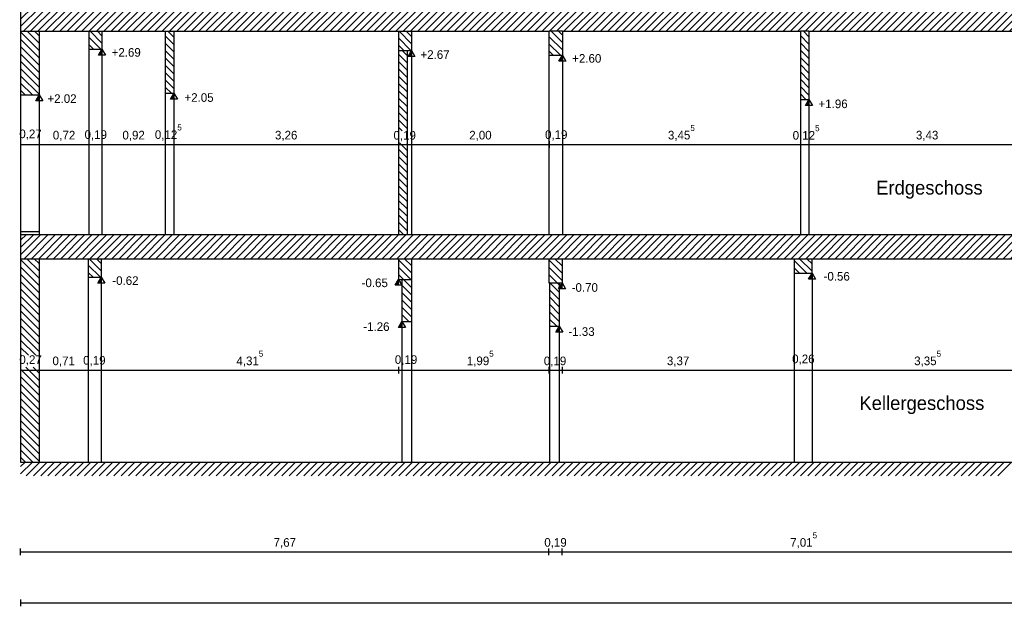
# Model space of a CAD drawing. Header units: millimetres. Extents: x -1.1 to 31.8, y -5.4 to 11.3.
# Tile 1 of 4: x 0 to 14.3, y -5.4 to 3.1. Entities that reach past the tile are written whole.
import ezdxf

# ---------------------------------------------------------------- set-up
doc = ezdxf.new("R2010")
doc.units = ezdxf.units.MM
doc.header["$MEASUREMENT"] = 0
doc.linetypes.add('Durchgezogen_018', pattern=[0])
doc.layers.get('0').update_dxf_attribs({"color": 1, "linetype": 'CONTINUOUS'})
for name, color, linetype in [('Bemassung', 201, 'CONTINUOUS'), ('Schraffur', 211, 'CONTINUOUS'), ('Tür', 2, 'CONTINUOUS'), ('Wand', 7, 'CONTINUOUS')]:
    doc.layers.add(name, color=color, linetype=linetype)

# ---------------------------------------------------------------- blocks, each defined once
blk = doc.blocks.new('Strich_zweiseitig')
at = {"lineweight": -2}
blk.add_line((0, 0.5), (0, -0.5), dxfattribs=at)
blk = doc.blocks.new('Pfeil_Ansicht')
at = {"lineweight": -2}
for p, q in [((0, 0), (-0.5, 0.865)), ((-0.5, 0.865), (0.5, 0.865)), ((0.5, 0.865), (0, 0)), ((0, 0.115), (0.42, 0.815)), ((0.42, 0.815), (0, 0.815)), ((0, 0.815), (0, 0.115)), ((0, 0.215), (0.36, 0.815)), ((0.3, 0.815), (0, 0.315)), ((0, 0.415), (0.24, 0.815)), ((0.18, 0.815), (0, 0.515)), ((0, 0.615), (0.12, 0.815)), ((0.06, 0.815), (0, 0.715))]:
    blk.add_line(p, q, dxfattribs=at)
blk = doc.blocks.new('*X6')
at = {"linetype": 'Durchgezogen_018'}
for p, q in [((0, 3.017121), (0.282879, 3.3)), ((0, 3.123187), (0.176813, 3.3)), ((0, 3.229253), (0.070747, 3.3)), ((0.038945, 2.95), (0.388945, 3.3)), ((0.145011, 2.95), (0.495011, 3.3)), ((0.251077, 2.95), (0.601077, 3.3)), ((0.357143, 2.95), (0.707143, 3.3)), ((0.463209, 2.95), (0.813209, 3.3)), ((0.569275, 2.95), (0.919275, 3.3)), ((0.675341, 2.95), (1.025341, 3.3)), ((0.781407, 2.95), (1.131407, 3.3)), ((0.887473, 2.95), (1.237473, 3.3)), ((0.993539, 2.95), (1.343539, 3.3)), ((1.099605, 2.95), (1.449605, 3.3)), ((1.205671, 2.95), (1.555671, 3.3)), ((1.311737, 2.95), (1.661737, 3.3)), ((1.417803, 2.95), (1.767803, 3.3)), ((1.523869, 2.95), (1.873869, 3.3)), ((1.629935, 2.95), (1.979935, 3.3)), ((1.736001, 2.95), (2.086001, 3.3)), ((1.842067, 2.95), (2.192067, 3.3)), ((1.948133, 2.95), (2.298133, 3.3)), ((2.054199, 2.95), (2.404199, 3.3)), ((2.160265, 2.95), (2.510265, 3.3)), ((2.266331, 2.95), (2.616331, 3.3)), ((2.372397, 2.95), (2.722397, 3.3)), ((2.478463, 2.95), (2.828463, 3.3)), ((2.584529, 2.95), (2.934529, 3.3)), ((2.690595, 2.95), (3.040595, 3.3)), ((2.796661, 2.95), (3.146661, 3.3)), ((2.902727, 2.95), (3.252727, 3.3)), ((3.008793, 2.95), (3.358793, 3.3)), ((3.114859, 2.95), (3.464859, 3.3)), ((3.220925, 2.95), (3.570925, 3.3)), ((3.326991, 2.95), (3.676991, 3.3)), ((3.433057, 2.95), (3.783057, 3.3)), ((3.539123, 2.95), (3.889123, 3.3)), ((3.645189, 2.95), (3.995189, 3.3)), ((3.751256, 2.95), (4.101255, 3.3)), ((3.857322, 2.95), (4.207322, 3.3)), ((3.963388, 2.95), (4.313388, 3.3)), ((4.069454, 2.95), (4.419454, 3.3)), ((4.17552, 2.95), (4.52552, 3.3)), ((4.281586, 2.95), (4.631586, 3.3)), ((4.387652, 2.95), (4.737652, 3.3)), ((4.493718, 2.95), (4.843718, 3.3)), ((4.599784, 2.95), (4.949784, 3.3)), ((4.70585, 2.95), (5.05585, 3.3)), ((4.811916, 2.95), (5.161916, 3.3)), ((4.917982, 2.95), (5.267982, 3.3)), ((5.024048, 2.95), (5.374048, 3.3)), ((5.130114, 2.95), (5.480114, 3.3)), ((5.23618, 2.95), (5.58618, 3.3)), ((5.342246, 2.95), (5.692246, 3.3)), ((5.448312, 2.95), (5.798312, 3.3)), ((5.554378, 2.95), (5.904378, 3.3)), ((5.660444, 2.95), (6.010444, 3.3)), ((5.76651, 2.95), (6.11651, 3.3)), ((5.872576, 2.95), (6.222576, 3.3)), ((5.978642, 2.95), (6.328642, 3.3)), ((6.084708, 2.95), (6.434708, 3.3)), ((6.190774, 2.95), (6.540774, 3.3)), ((6.29684, 2.95), (6.64684, 3.3)), ((6.402906, 2.95), (6.752906, 3.3)), ((6.508972, 2.95), (6.858972, 3.3)), ((6.615038, 2.95), (6.965038, 3.3)), ((6.721104, 2.95), (7.071104, 3.3)), ((6.82717, 2.95), (7.17717, 3.3)), ((6.933236, 2.95), (7.283236, 3.3)), ((7.039302, 2.95), (7.389302, 3.3)), ((7.145368, 2.95), (7.495368, 3.3)), ((7.251434, 2.95), (7.601434, 3.3)), ((7.3575, 2.95), (7.7075, 3.3)), ((7.463566, 2.95), (7.813566, 3.3)), ((7.569632, 2.95), (7.919632, 3.3)), ((7.675698, 2.95), (8.025698, 3.3)), ((7.781764, 2.95), (8.131764, 3.3)), ((7.88783, 2.95), (8.23783, 3.3)), ((7.993896, 2.95), (8.343896, 3.3)), ((8.099962, 2.95), (8.449962, 3.3)), ((8.206028, 2.95), (8.556028, 3.3)), ((8.312094, 2.95), (8.662094, 3.3)), ((8.41816, 2.95), (8.76816, 3.3)), ((8.524226, 2.95), (8.874226, 3.3)), ((8.630292, 2.95), (8.980292, 3.3)), ((8.736358, 2.95), (9.086358, 3.3)), ((8.842424, 2.95), (9.192424, 3.3)), ((8.94849, 2.95), (9.29849, 3.3)), ((9.054556, 2.95), (9.404556, 3.3)), ((9.160622, 2.95), (9.510622, 3.3)), ((9.266688, 2.95), (9.616688, 3.3)), ((9.372754, 2.95), (9.722754, 3.3)), ((9.47882, 2.95), (9.82882, 3.3)), ((9.584886, 2.95), (9.934886, 3.3)), ((9.690952, 2.95), (10.040952, 3.3)), ((9.797018, 2.95), (10.147018, 3.3)), ((9.903084, 2.95), (10.253084, 3.3)), ((10.00915, 2.95), (10.35915, 3.3)), ((10.115216, 2.95), (10.465216, 3.3)), ((10.221282, 2.95), (10.571282, 3.3)), ((10.327348, 2.95), (10.677348, 3.3)), ((10.433414, 2.95), (10.783414, 3.3)), ((10.53948, 2.95), (10.88948, 3.3)), ((10.645546, 2.95), (10.995546, 3.3)), ((10.751612, 2.95), (11.101612, 3.3)), ((10.857678, 2.95), (11.207678, 3.3)), ((10.963745, 2.95), (11.313744, 3.3)), ((11.069811, 2.95), (11.419811, 3.3)), ((11.175877, 2.95), (11.525877, 3.3)), ((11.281943, 2.95), (11.631943, 3.3)), ((11.388009, 2.95), (11.738009, 3.3)), ((11.494075, 2.95), (11.844075, 3.3)), ((11.600141, 2.95), (11.950141, 3.3)), ((11.706207, 2.95), (12.056207, 3.3)), ((11.812273, 2.95), (12.162273, 3.3)), ((11.918339, 2.95), (12.268339, 3.3)), ((12.024405, 2.95), (12.374405, 3.3)), ((12.130471, 2.95), (12.480471, 3.3)), ((12.236537, 2.95), (12.586537, 3.3)), ((12.342603, 2.95), (12.692603, 3.3)), ((12.448669, 2.95), (12.798669, 3.3)), ((12.554735, 2.95), (12.904735, 3.3)), ((12.660801, 2.95), (13.010801, 3.3)), ((12.766867, 2.95), (13.116867, 3.3)), ((12.872933, 2.95), (13.222933, 3.3)), ((12.978999, 2.95), (13.328999, 3.3)), ((13.085065, 2.95), (13.435065, 3.3)), ((13.191131, 2.95), (13.541131, 3.3)), ((13.297197, 2.95), (13.647197, 3.3)), ((13.403263, 2.95), (13.753263, 3.3)), ((13.509329, 2.95), (13.859329, 3.3)), ((13.615395, 2.95), (13.965395, 3.3)), ((13.721461, 2.95), (14.071461, 3.3)), ((13.827527, 2.95), (14.177527, 3.3)), ((13.933593, 2.95), (14.283593, 3.3)), ((14.039659, 2.95), (14.389659, 3.3)), ((14.145725, 2.95), (14.495725, 3.3)), ((14.251791, 2.95), (14.601791, 3.3)), ((14.357857, 2.95), (14.707857, 3.3)), ((14.463923, 2.95), (14.813923, 3.3)), ((14.569989, 2.95), (14.919989, 3.3)), ((14.676055, 2.95), (15.026055, 3.3)), ((14.782121, 2.95), (15.065, 3.232879)), ((14.888187, 2.95), (15.065, 3.126813)), ((14.994253, 2.95), (15.065, 3.020747))]:
    blk.add_line(p, q, dxfattribs=at)
blk = doc.blocks.new('*X7')
at = {"linetype": 'Durchgezogen_018'}
for p, q in [((0, -3.472725), (0.172725, -3.3)), ((0, -3.366659), (0.066659, -3.3)), ((0.078791, -3.5), (0.278791, -3.3)), ((0.184857, -3.5), (0.384857, -3.3)), ((0.290923, -3.5), (0.490923, -3.3)), ((0.396989, -3.5), (0.596989, -3.3)), ((0.503055, -3.5), (0.703055, -3.3)), ((0.609121, -3.5), (0.809121, -3.3)), ((0.715187, -3.5), (0.915187, -3.3)), ((0.821253, -3.5), (1.021253, -3.3)), ((0.927319, -3.5), (1.127319, -3.3)), ((1.033385, -3.5), (1.233385, -3.3)), ((1.139451, -3.5), (1.339451, -3.3)), ((1.245517, -3.5), (1.445517, -3.3)), ((1.351583, -3.5), (1.551583, -3.3)), ((1.457649, -3.5), (1.657649, -3.3)), ((1.563715, -3.5), (1.763715, -3.3)), ((1.669781, -3.5), (1.869781, -3.3)), ((1.775847, -3.5), (1.975847, -3.3)), ((1.881913, -3.5), (2.081913, -3.3)), ((1.987979, -3.5), (2.187979, -3.3)), ((2.094045, -3.5), (2.294045, -3.3)), ((2.200111, -3.5), (2.400111, -3.3)), ((2.306177, -3.5), (2.506177, -3.3)), ((2.412243, -3.5), (2.612243, -3.3)), ((2.518309, -3.5), (2.718309, -3.3)), ((2.624375, -3.5), (2.824375, -3.3)), ((2.730441, -3.5), (2.930441, -3.3)), ((2.836507, -3.5), (3.036507, -3.3)), ((2.942573, -3.5), (3.142573, -3.3)), ((3.048639, -3.5), (3.248639, -3.3)), ((3.154705, -3.5), (3.354705, -3.3)), ((3.260771, -3.5), (3.460771, -3.3)), ((3.366837, -3.5), (3.566837, -3.3)), ((3.472903, -3.5), (3.672903, -3.3)), ((3.578969, -3.5), (3.778969, -3.3)), ((3.685035, -3.5), (3.885035, -3.3)), ((3.791101, -3.5), (3.991101, -3.3)), ((3.897167, -3.5), (4.097167, -3.3)), ((4.003233, -3.5), (4.203233, -3.3)), ((4.109299, -3.5), (4.309299, -3.3)), ((4.215366, -3.5), (4.415366, -3.3)), ((4.321432, -3.5), (4.521432, -3.3)), ((4.427498, -3.5), (4.627498, -3.3)), ((4.533564, -3.5), (4.733564, -3.3)), ((4.63963, -3.5), (4.83963, -3.3)), ((4.745696, -3.5), (4.945696, -3.3)), ((4.851762, -3.5), (5.051762, -3.3)), ((4.957828, -3.5), (5.157828, -3.3)), ((5.063894, -3.5), (5.263894, -3.3)), ((5.16996, -3.5), (5.36996, -3.3)), ((5.276026, -3.5), (5.476026, -3.3)), ((5.382092, -3.5), (5.582092, -3.3)), ((5.488158, -3.5), (5.688158, -3.3)), ((5.594224, -3.5), (5.794224, -3.3)), ((5.70029, -3.5), (5.90029, -3.3)), ((5.806356, -3.5), (6.006356, -3.3)), ((5.912422, -3.5), (6.112422, -3.3)), ((6.018488, -3.5), (6.218488, -3.3)), ((6.124554, -3.5), (6.324554, -3.3)), ((6.23062, -3.5), (6.43062, -3.3)), ((6.336686, -3.5), (6.536686, -3.3)), ((6.442752, -3.5), (6.642752, -3.3)), ((6.548818, -3.5), (6.748818, -3.3)), ((6.654884, -3.5), (6.854884, -3.3)), ((6.76095, -3.5), (6.96095, -3.3)), ((6.867016, -3.5), (7.067016, -3.3)), ((6.973082, -3.5), (7.173082, -3.3)), ((7.079148, -3.5), (7.279148, -3.3)), ((7.185214, -3.5), (7.385214, -3.3)), ((7.29128, -3.5), (7.49128, -3.3)), ((7.397346, -3.5), (7.597346, -3.3)), ((7.503412, -3.5), (7.703412, -3.3)), ((7.609478, -3.5), (7.809478, -3.3)), ((7.715544, -3.5), (7.915544, -3.3)), ((7.82161, -3.5), (8.02161, -3.3)), ((7.927676, -3.5), (8.127676, -3.3)), ((8.033742, -3.5), (8.233742, -3.3)), ((8.139808, -3.5), (8.339808, -3.3)), ((8.245874, -3.5), (8.445874, -3.3)), ((8.35194, -3.5), (8.55194, -3.3)), ((8.458006, -3.5), (8.658006, -3.3)), ((8.564072, -3.5), (8.764072, -3.3)), ((8.670138, -3.5), (8.870138, -3.3)), ((8.776204, -3.5), (8.976204, -3.3)), ((8.88227, -3.5), (9.08227, -3.3)), ((8.988336, -3.5), (9.188336, -3.3)), ((9.094402, -3.5), (9.294402, -3.3)), ((9.200468, -3.5), (9.400468, -3.3)), ((9.306534, -3.5), (9.506534, -3.3)), ((9.4126, -3.5), (9.6126, -3.3)), ((9.518666, -3.5), (9.718666, -3.3)), ((9.624732, -3.5), (9.824732, -3.3)), ((9.730798, -3.5), (9.930798, -3.3)), ((9.836864, -3.5), (10.036864, -3.3)), ((9.94293, -3.5), (10.14293, -3.3)), ((10.048996, -3.5), (10.248996, -3.3)), ((10.155062, -3.5), (10.355062, -3.3)), ((10.261128, -3.5), (10.461128, -3.3)), ((10.367194, -3.5), (10.567194, -3.3)), ((10.47326, -3.5), (10.67326, -3.3)), ((10.579326, -3.5), (10.779326, -3.3)), ((10.685392, -3.5), (10.885392, -3.3)), ((10.791458, -3.5), (10.991458, -3.3)), ((10.897524, -3.5), (11.097524, -3.3)), ((11.00359, -3.5), (11.20359, -3.3)), ((11.109656, -3.5), (11.309656, -3.3)), ((11.215722, -3.5), (11.415722, -3.3)), ((11.321789, -3.5), (11.521788, -3.3)), ((11.427855, -3.5), (11.627855, -3.3)), ((11.533921, -3.5), (11.733921, -3.3)), ((11.639987, -3.5), (11.839987, -3.3)), ((11.746053, -3.5), (11.946053, -3.3)), ((11.852119, -3.5), (12.052119, -3.3)), ((11.958185, -3.5), (12.158185, -3.3)), ((12.064251, -3.5), (12.264251, -3.3)), ((12.170317, -3.5), (12.370317, -3.3)), ((12.276383, -3.5), (12.476383, -3.3)), ((12.382449, -3.5), (12.582449, -3.3)), ((12.488515, -3.5), (12.688515, -3.3)), ((12.594581, -3.5), (12.794581, -3.3)), ((12.700647, -3.5), (12.900647, -3.3)), ((12.806713, -3.5), (13.006713, -3.3)), ((12.912779, -3.5), (13.112779, -3.3)), ((13.018845, -3.5), (13.218845, -3.3)), ((13.124911, -3.5), (13.324911, -3.3)), ((13.230977, -3.5), (13.430977, -3.3)), ((13.337043, -3.5), (13.537043, -3.3)), ((13.443109, -3.5), (13.643109, -3.3)), ((13.549175, -3.5), (13.749175, -3.3)), ((13.655241, -3.5), (13.855241, -3.3)), ((13.761307, -3.5), (13.961307, -3.3)), ((13.867373, -3.5), (14.067373, -3.3)), ((13.973439, -3.5), (14.173439, -3.3)), ((14.079505, -3.5), (14.279505, -3.3)), ((14.185571, -3.5), (14.385571, -3.3))]:
    blk.add_line(p, q, dxfattribs=at)
blk = doc.blocks.new('*X14')
at = {"linetype": 'Durchgezogen_018'}
for p, q in [((7.670193, -0.368962), (7.86, -0.558769)), ((7.757297, -0.35), (7.86, -0.452703)), ((7.671287, -0.476122), (7.86, -0.664835)), ((7.67238, -0.583281), (7.82, -0.730901)), ((7.673474, -0.690441), (7.82, -0.836967)), ((7.674567, -0.7976), (7.82, -0.943033)), ((7.675661, -0.90476), (7.82, -1.049099)), ((7.676754, -1.011919), (7.82, -1.155165)), ((7.677848, -1.119079), (7.82, -1.261231)), ((7.678941, -1.226238), (7.782703, -1.33))]:
    blk.add_line(p, q, dxfattribs=at)
blk = doc.blocks.new('*X17')
at = {"linetype": 'Durchgezogen_018'}
for p, q in [((0.993033, -0.35), (1.17, -0.526967)), ((1.099099, -0.35), (1.17, -0.420901)), ((0.98, -0.443033), (1.156967, -0.62)), ((0.98, -0.549099), (1.050901, -0.62))]:
    blk.add_line(p, q, dxfattribs=at)
blk = doc.blocks.new('*X20')
at = {"linetype": 'Durchgezogen_018'}
for p, q in [((11.32, 2.888731), (11.445, 2.763731)), ((11.364797, 2.95), (11.445, 2.869797)), ((11.32, 2.782665), (11.445, 2.657665)), ((11.32, 2.676599), (11.445, 2.551599)), ((11.32, 2.570533), (11.445, 2.445533)), ((11.32, 2.464467), (11.445, 2.339467)), ((11.32, 2.358401), (11.445, 2.233401)), ((11.32, 2.252335), (11.445, 2.127335)), ((11.32, 2.146269), (11.445, 2.021269)), ((11.32, 2.040203), (11.400203, 1.96))]:
    blk.add_line(p, q, dxfattribs=at)
blk = doc.blocks.new('*X25')
at = {"linetype": 'Durchgezogen_018'}
for p, q in [((7.675, 2.87), (7.865, 2.68)), ((7.701066, 2.95), (7.865, 2.786066)), ((7.807132, 2.95), (7.865, 2.892132)), ((7.675, 2.763934), (7.838934, 2.6)), ((7.675, 2.657868), (7.732868, 2.6))]:
    blk.add_line(p, q, dxfattribs=at)
blk = doc.blocks.new('*X26')
at = {"linetype": 'Durchgezogen_018'}
for p, q in [((5.493033, 2.95), (5.675, 2.768033)), ((5.599099, 2.95), (5.675, 2.874099)), ((5.485, 2.851967), (5.666967, 2.67)), ((5.485, 2.745901), (5.560901, 2.67))]:
    blk.add_line(p, q, dxfattribs=at)
blk = doc.blocks.new('*X29')
at = {"linetype": 'Durchgezogen_018'}
for p, q in [((0, 2.940698), (0.27, 2.670698)), ((0.096764, 2.95), (0.27, 2.776764)), ((0.20283, 2.95), (0.27, 2.88283)), ((0, 2.834632), (0.27, 2.564632)), ((0, 2.728566), (0.27, 2.458566)), ((0, 2.6225), (0.27, 2.3525)), ((0, 2.516434), (0.27, 2.246434)), ((0, 2.410368), (0.27, 2.140368)), ((0, 2.304302), (0.27, 2.034302)), ((0, 2.198236), (0.173236, 2.025)), ((0, 2.09217), (0.06717, 2.025))]:
    blk.add_line(p, q, dxfattribs=at)
blk = doc.blocks.new('*X30')
at = {"linetype": 'Durchgezogen_018'}
for p, q in [((2.1, 2.880698), (2.225, 2.755698)), ((2.136764, 2.95), (2.225, 2.861764)), ((2.1, 2.774632), (2.225, 2.649632)), ((2.1, 2.668566), (2.225, 2.543566)), ((2.1, 2.5625), (2.225, 2.4375)), ((2.1, 2.456434), (2.225, 2.331434)), ((2.1, 2.350368), (2.225, 2.225368)), ((2.1, 2.244302), (2.225, 2.119302)), ((2.1, 2.138236), (2.188236, 2.05))]:
    blk.add_line(p, q, dxfattribs=at)
blk = doc.blocks.new('*X31')
at = {"linetype": 'Durchgezogen_018'}
for p, q in [((0.99, 2.861967), (1.161967, 2.69)), ((1.008033, 2.95), (1.18, 2.778033)), ((1.114099, 2.95), (1.18, 2.884099)), ((0.99, 2.755901), (1.055901, 2.69))]:
    blk.add_line(p, q, dxfattribs=at)
blk = doc.blocks.new('*X35')
at = {"linetype": 'Durchgezogen_018'}
for p, q in [((0, -0.364175), (0.27, -0.634175)), ((0.091891, -0.35), (0.27, -0.528109)), ((0.197957, -0.35), (0.27, -0.422043)), ((0, -0.470241), (0.27, -0.740241)), ((0, -0.576307), (0.27, -0.846307)), ((0, -0.682373), (0.27, -0.952373)), ((0, -0.788439), (0.27, -1.058439)), ((0, -0.894505), (0.27, -1.164505)), ((0, -1.000571), (0.27, -1.270571)), ((0, -1.106637), (0.27, -1.376637)), ((0, -1.212703), (0.27, -1.482703)), ((0, -1.318769), (0.27, -1.588769)), ((0, -1.424835), (0.27, -1.694835)), ((0, -1.530901), (0.218804, -1.749705)), ((0, -1.636967), (0.112738, -1.749705)), ((0, -1.743033), (0.006672, -1.749705)), ((0, -1.955165), (0.27, -2.225165)), ((0.075606, -1.924705), (0.27, -2.119099)), ((0.181672, -1.924705), (0.27, -2.013033)), ((0, -2.061231), (0.27, -2.331231)), ((0, -2.167297), (0.27, -2.437297)), ((0, -2.273363), (0.27, -2.543363)), ((0, -2.379429), (0.27, -2.649429)), ((0, -2.485495), (0.27, -2.755495)), ((0, -2.591561), (0.27, -2.861561)), ((0, -2.697627), (0.27, -2.967627)), ((0, -2.803693), (0.27, -3.073693)), ((0, -2.909759), (0.27, -3.179759)), ((0, -3.015825), (0.27, -3.285825)), ((0, -3.121891), (0.178109, -3.3)), ((0, -3.227957), (0.072043, -3.3))]:
    blk.add_line(p, q, dxfattribs=at)
blk = doc.blocks.new('*X36')
at = {"linetype": 'Durchgezogen_018'}
for p, q in [((5.485, -0.366802), (5.675, -0.556802)), ((5.574264, -0.35), (5.675, -0.450736)), ((5.485, -0.472868), (5.675, -0.662868)), ((5.485, -0.578934), (5.675, -0.768934)), ((5.535, -0.735), (5.675, -0.875)), ((5.535, -0.841066), (5.675, -0.981066)), ((5.535, -0.947132), (5.675, -1.087132)), ((5.535, -1.053198), (5.675, -1.193198)), ((5.535, -1.159264), (5.635736, -1.26))]:
    blk.add_line(p, q, dxfattribs=at)
blk = doc.blocks.new('*X46')
at = {"linetype": 'Durchgezogen_018'}
for p, q in [((11.23, -0.378033), (11.411967, -0.56)), ((11.308033, -0.35), (11.49, -0.531967)), ((11.414099, -0.35), (11.49, -0.425901)), ((11.23, -0.484099), (11.305901, -0.56))]:
    blk.add_line(p, q, dxfattribs=at)
blk = doc.blocks.new('*X48')
at = {"linetype": 'Durchgezogen_018'}
for p, q in [((5.485, 2.617259), (5.61, 2.492259)), ((5.538325, 2.67), (5.61, 2.598325)), ((5.485, 2.511193), (5.61, 2.386193)), ((5.485, 2.405127), (5.61, 2.280127)), ((5.485, 2.299061), (5.61, 2.174061)), ((5.485, 2.192995), (5.61, 2.067995)), ((5.485, 2.086929), (5.61, 1.961929)), ((5.485, 1.980863), (5.61, 1.855863)), ((5.485, 1.874797), (5.61, 1.749797)), ((5.485, 1.768731), (5.61, 1.643731)), ((5.485, 1.662665), (5.61, 1.537665)), ((5.485, 1.556599), (5.537819, 1.50378)), ((5.500687, 1.32878), (5.61, 1.219467)), ((5.606753, 1.32878), (5.61, 1.325533)), ((5.485, 1.238401), (5.61, 1.113401)), ((5.485, 1.132335), (5.61, 1.007335)), ((5.485, 1.026269), (5.61, 0.901269)), ((5.485, 0.920203), (5.61, 0.795203)), ((5.485, 0.814137), (5.61, 0.689137)), ((5.485, 0.708071), (5.61, 0.583071)), ((5.485, 0.602005), (5.61, 0.477005)), ((5.485, 0.495939), (5.61, 0.370939)), ((5.485, 0.389873), (5.61, 0.264873)), ((5.485, 0.283807), (5.61, 0.158807)), ((5.485, 0.177741), (5.61, 0.052741)), ((5.485, 0.071675), (5.556675, 0))]:
    blk.add_line(p, q, dxfattribs=at)
blk = doc.blocks.new('*X51')
at = {"linetype": 'Durchgezogen_018'}
for p, q in [((0, -0.295379), (0.295379, 0)), ((0, -0.189313), (0.189313, 0)), ((0, -0.083247), (0.083247, 0)), ((0.051445, -0.35), (0.401445, 0)), ((0.157511, -0.35), (0.507511, 0)), ((0.263577, -0.35), (0.613577, 0)), ((0.369643, -0.35), (0.719643, 0)), ((0.475709, -0.35), (0.825709, 0)), ((0.581775, -0.35), (0.931775, 0)), ((0.687841, -0.35), (1.037841, 0)), ((0.793907, -0.35), (1.143907, 0)), ((0.899973, -0.35), (1.249973, 0)), ((1.006039, -0.35), (1.356039, 0)), ((1.112105, -0.35), (1.462105, 0)), ((1.218171, -0.35), (1.568171, 0)), ((1.324237, -0.35), (1.674237, 0)), ((1.430303, -0.35), (1.780303, 0)), ((1.536369, -0.35), (1.886369, 0)), ((1.642435, -0.35), (1.992435, 0)), ((1.748501, -0.35), (2.098501, 0)), ((1.854567, -0.35), (2.204567, 0)), ((1.960633, -0.35), (2.310633, 0)), ((2.066699, -0.35), (2.416699, 0)), ((2.172765, -0.35), (2.522765, 0)), ((2.278831, -0.35), (2.628831, 0)), ((2.384897, -0.35), (2.734897, 0)), ((2.490963, -0.35), (2.840963, 0)), ((2.597029, -0.35), (2.947029, 0)), ((2.703095, -0.35), (3.053095, 0)), ((2.809161, -0.35), (3.159161, 0)), ((2.915227, -0.35), (3.265227, 0)), ((3.021293, -0.35), (3.371293, 0)), ((3.127359, -0.35), (3.477359, 0)), ((3.233425, -0.35), (3.583425, 0)), ((3.339491, -0.35), (3.689491, 0)), ((3.445557, -0.35), (3.795557, 0)), ((3.551623, -0.35), (3.901623, 0)), ((3.657689, -0.35), (4.007689, 0)), ((3.763756, -0.35), (4.113755, 0)), ((3.869822, -0.35), (4.219822, 0)), ((3.975888, -0.35), (4.325888, 0)), ((4.081954, -0.35), (4.431954, 0)), ((4.18802, -0.35), (4.53802, 0)), ((4.294086, -0.35), (4.644086, 0)), ((4.400152, -0.35), (4.750152, 0)), ((4.506218, -0.35), (4.856218, 0)), ((4.612284, -0.35), (4.962284, 0)), ((4.71835, -0.35), (5.06835, 0)), ((4.824416, -0.35), (5.174416, 0)), ((4.930482, -0.35), (5.280482, 0)), ((5.036548, -0.35), (5.386548, 0)), ((5.142614, -0.35), (5.492614, 0)), ((5.24868, -0.35), (5.59868, 0)), ((5.354746, -0.35), (5.704746, 0)), ((5.460812, -0.35), (5.810812, 0)), ((5.566878, -0.35), (5.916878, 0)), ((5.672944, -0.35), (6.022944, 0)), ((5.77901, -0.35), (6.12901, 0)), ((5.885076, -0.35), (6.235076, 0)), ((5.991142, -0.35), (6.341142, 0)), ((6.097208, -0.35), (6.447208, 0)), ((6.203274, -0.35), (6.553274, 0)), ((6.30934, -0.35), (6.65934, 0)), ((6.415406, -0.35), (6.765406, 0)), ((6.521472, -0.35), (6.871472, 0)), ((6.627538, -0.35), (6.977538, 0)), ((6.733604, -0.35), (7.083604, 0)), ((6.83967, -0.35), (7.18967, 0)), ((6.945736, -0.35), (7.295736, 0)), ((7.051802, -0.35), (7.401802, 0)), ((7.157868, -0.35), (7.507868, 0)), ((7.263934, -0.35), (7.613934, 0)), ((7.37, -0.35), (7.72, 0)), ((7.476066, -0.35), (7.826066, 0)), ((7.582132, -0.35), (7.932132, 0)), ((7.688198, -0.35), (8.038198, 0)), ((7.794264, -0.35), (8.144264, 0)), ((7.90033, -0.35), (8.25033, 0)), ((8.006396, -0.35), (8.356396, 0)), ((8.112462, -0.35), (8.462462, 0)), ((8.218528, -0.35), (8.568528, 0)), ((8.324594, -0.35), (8.674594, 0)), ((8.43066, -0.35), (8.78066, 0)), ((8.536726, -0.35), (8.886726, 0)), ((8.642792, -0.35), (8.992792, 0)), ((8.748858, -0.35), (9.098858, 0)), ((8.854924, -0.35), (9.204924, 0)), ((8.96099, -0.35), (9.31099, 0)), ((9.067056, -0.35), (9.417056, 0)), ((9.173122, -0.35), (9.523122, 0)), ((9.279188, -0.35), (9.629188, 0)), ((9.385254, -0.35), (9.735254, 0)), ((9.49132, -0.35), (9.84132, 0)), ((9.597386, -0.35), (9.947386, 0)), ((9.703452, -0.35), (10.053452, 0)), ((9.809518, -0.35), (10.159518, 0)), ((9.915584, -0.35), (10.265584, 0)), ((10.02165, -0.35), (10.37165, 0)), ((10.127716, -0.35), (10.477716, 0)), ((10.233782, -0.35), (10.583782, 0)), ((10.339848, -0.35), (10.689848, 0)), ((10.445914, -0.35), (10.795914, 0)), ((10.55198, -0.35), (10.90198, 0)), ((10.658046, -0.35), (11.008046, 0)), ((10.764112, -0.35), (11.114112, 0)), ((10.870178, -0.35), (11.220178, 0)), ((10.976245, -0.35), (11.326244, 0)), ((11.082311, -0.35), (11.432311, 0)), ((11.188377, -0.35), (11.538377, 0)), ((11.294443, -0.35), (11.644443, 0)), ((11.400509, -0.35), (11.750509, 0)), ((11.506575, -0.35), (11.856575, 0)), ((11.612641, -0.35), (11.962641, 0)), ((11.718707, -0.35), (12.068707, 0)), ((11.824773, -0.35), (12.174773, 0)), ((11.930839, -0.35), (12.280839, 0)), ((12.036905, -0.35), (12.386905, 0)), ((12.142971, -0.35), (12.492971, 0)), ((12.249037, -0.35), (12.599037, 0)), ((12.355103, -0.35), (12.705103, 0)), ((12.461169, -0.35), (12.811169, 0)), ((12.567235, -0.35), (12.917235, 0)), ((12.673301, -0.35), (13.023301, 0)), ((12.779367, -0.35), (13.129367, 0)), ((12.885433, -0.35), (13.235433, 0)), ((12.991499, -0.35), (13.341499, 0)), ((13.097565, -0.35), (13.447565, 0)), ((13.203631, -0.35), (13.553631, 0)), ((13.309697, -0.35), (13.659697, 0)), ((13.415763, -0.35), (13.765763, 0)), ((13.521829, -0.35), (13.871829, 0)), ((13.627895, -0.35), (13.977895, 0)), ((13.733961, -0.35), (14.083961, 0)), ((13.840027, -0.35), (14.190027, 0)), ((13.946093, -0.35), (14.296093, 0)), ((14.052159, -0.35), (14.402159, 0)), ((14.158225, -0.35), (14.508225, 0)), ((14.264291, -0.35), (14.614291, 0)), ((14.370357, -0.35), (14.720357, 0)), ((14.476423, -0.35), (14.826423, 0)), ((14.582489, -0.35), (14.932489, 0)), ((14.688555, -0.35), (15.038555, 0)), ((14.794621, -0.35), (15.065, -0.079621)), ((14.900687, -0.35), (15.065, -0.185687)), ((15.006753, -0.35), (15.065, -0.291753))]:
    blk.add_line(p, q, dxfattribs=at)

msp = doc.modelspace()

# ---------------------------------------------------------------- linework, layer by layer
at = {"layer": 'Bemassung'}
for p, q in [((0, 1.306415), (0.27, 1.306415)), ((0.27, 1.306415), (0.99, 1.306415)), ((0.99, 1.306415), (1.18, 1.306415)), ((1.18, 1.306415), (2.1, 1.306415)), ((2.1, 1.306415), (2.225, 1.306415)), ((5.485, 1.306415), (5.675, 1.306415)), ((5.675, 1.306415), (7.675, 1.306415)), ((7.675, 1.306415), (7.865, 1.306415)), ((11.445, 1.306415), (14.875, 1.306415)), ((0, -1.968128), (0.27, -1.968128)), ((0.27, -1.968128), (0.98, -1.968128)), ((0.98, -1.968128), (1.17, -1.968128)), ((1.17, -1.968128), (5.485, -1.968128)), ((5.485, -1.968128), (5.675, -1.968128)), ((11.23, -1.968128), (11.49, -1.968128))]:
    msp.add_line(p, q, dxfattribs=at)
at = {"layer": 'Bemassung', "linetype": 'Continuous'}
for p, q in [((2.225, 1.306415), (5.485, 1.306415)), ((7.865, 1.306415), (11.32, 1.306415)), ((11.32, 1.306415), (11.445, 1.306415)), ((0, 0.045), (0, 0)), ((5.485, 0), (5.61, 0)), ((5.61, 0), (5.675, 0)), ((7.675, 0), (7.865, 0)), ((5.675, -1.968128), (7.67, -1.968128)), ((7.67, -1.968128), (7.86, -1.968128)), ((7.86, -1.968128), (11.23, -1.968128)), ((11.49, -1.968128), (14.845, -1.968128)), ((0, -4.602125), (7.67, -4.602125)), ((7.67, -4.602125), (7.86, -4.602125)), ((7.86, -4.602125), (14.875, -4.602125)), ((0, -5.342849), (29.95, -5.342849))]:
    msp.add_line(p, q, dxfattribs=at)
at = {"layer": 'Tür', "linetype": 'Durchgezogen_018'}
for p, q in [((0.99, 2.69), (0.99, 0)), ((1.18, 2.69), (1.18, 0)), ((5.675, 2.67), (5.675, 0)), ((7.675, 0), (7.675, 2.6)), ((7.865, 2.6), (7.865, 0)), ((0, 2.025), (0, 0.045)), ((0.27, 2.025), (0.27, 0.045)), ((2.1, 2.05), (2.1, 0)), ((2.225, 2.05), (2.225, 0)), ((11.32, 1.96), (11.32, 0)), ((11.445, 1.96), (11.445, 0)), ((11.23, -0.56), (11.23, -3.3)), ((11.49, -0.56), (11.49, -3.3)), ((0.98, -0.62), (0.98, -3.3)), ((1.17, -0.62), (1.17, -3.3)), ((5.535, -1.26), (5.535, -3.3)), ((5.675, -1.26), (5.675, -3.3)), ((7.68, -1.33), (7.68, -3.3)), ((7.82, -1.33), (7.82, -3.3))]:
    msp.add_line(p, q, dxfattribs=at)
at = {"layer": 'Wand', "linetype": 'Continuous'}
for p, q in [((0, 3.3), (0, 2.95)), ((0, 2.95), (0.27, 2.95)), ((0, 2.95), (0, 2.025)), ((0.27, 2.95), (0.99, 2.95)), ((0.27, 2.95), (0.27, 2.025)), ((0.99, 2.95), (1.18, 2.95)), ((0.99, 2.95), (0.99, 2.69)), ((1.18, 2.95), (2.1, 2.95)), ((1.18, 2.95), (1.18, 2.69)), ((2.1, 2.95), (2.225, 2.95)), ((2.1, 2.95), (2.1, 2.05)), ((2.225, 2.95), (2.225, 2.05)), ((2.225, 2.95), (5.485, 2.95)), ((5.485, 2.95), (5.675, 2.95)), ((5.485, 2.95), (5.485, 2.67)), ((5.675, 2.95), (5.675, 2.67)), ((5.675, 2.95), (7.675, 2.95)), ((7.865, 2.95), (7.675, 2.95)), ((7.675, 2.6), (7.675, 2.95)), ((7.865, 2.95), (7.865, 2.6)), ((7.865, 2.95), (11.32, 2.95)), ((11.445, 2.95), (11.32, 2.95)), ((11.32, 2.95), (11.32, 1.96)), ((11.445, 2.95), (14.875, 2.95)), ((11.445, 2.95), (11.445, 1.96)), ((0.99, 2.69), (1.18, 2.69)), ((5.485, 2.67), (5.485, 0)), ((5.485, 2.67), (5.61, 2.67)), ((5.61, 2.67), (5.61, 0)), ((5.61, 2.67), (5.675, 2.67)), ((7.675, 2.6), (7.865, 2.6)), ((0, 2.025), (0.27, 2.025)), ((2.1, 2.05), (2.225, 2.05)), ((11.32, 1.96), (11.445, 1.96)), ((0, 0.045), (0.27, 0.045)), ((0, 0), (0.27, 0)), ((0, 0), (0, -0.35)), ((0.27, 0.045), (0.27, 0)), ((0.27, 0), (0.99, 0)), ((0.99, 0), (1.18, 0)), ((1.18, 0), (2.1, 0)), ((2.1, 0), (2.225, 0)), ((2.225, 0), (5.485, 0)), ((5.675, 0), (7.675, 0)), ((7.865, 0), (11.32, 0)), ((11.32, 0), (11.445, 0)), ((11.445, 0), (14.875, 0)), ((0, -0.35), (0, -3.3)), ((0, -0.35), (0.27, -0.35)), ((0.27, -0.35), (0.98, -0.35)), ((0.27, -0.35), (0.27, -3.3)), ((0.98, -0.35), (0.98, -0.62)), ((0.98, -0.35), (1.17, -0.35)), ((1.17, -0.35), (5.46, -0.35)), ((1.17, -0.35), (1.17, -0.62)), ((5.46, -0.35), (5.485, -0.35)), ((5.485, -0.35), (5.65, -0.35)), ((5.485, -0.35), (5.485, -0.65)), ((5.65, -0.35), (5.675, -0.35)), ((5.675, -0.35), (5.675, -0.65)), ((5.675, -0.35), (7.67, -0.35)), ((7.67, -0.35), (7.86, -0.35)), ((7.67, -0.35), (7.67, -0.7)), ((7.86, -0.35), (11.23, -0.35)), ((7.86, -0.35), (7.86, -0.7)), ((11.23, -0.35), (11.49, -0.35)), ((11.23, -0.35), (11.23, -0.56)), ((11.49, -0.56), (11.49, -0.35)), ((11.49, -0.35), (14.845, -0.35)), ((11.23, -0.56), (11.49, -0.56)), ((0.98, -0.62), (1.17, -0.62)), ((5.485, -0.65), (5.535, -0.65)), ((5.535, -0.65), (5.675, -0.65)), ((5.535, -0.65), (5.535, -1.26)), ((5.675, -0.65), (5.675, -1.26)), ((7.67, -0.7), (7.68, -0.7)), ((7.68, -0.7), (7.82, -0.7)), ((7.68, -0.7), (7.68, -1.33)), ((7.82, -0.7), (7.86, -0.7)), ((7.82, -0.7), (7.82, -1.33)), ((5.535, -1.26), (5.675, -1.26)), ((7.68, -1.33), (7.82, -1.33)), ((0, -3.3), (0.27, -3.3)), ((0.27, -3.3), (0.98, -3.3)), ((0.98, -3.3), (1.17, -3.3)), ((1.17, -3.3), (5.525, -3.3)), ((5.525, -3.3), (5.535, -3.3)), ((5.535, -3.3), (5.675, -3.3)), ((5.675, -3.3), (7.68, -3.3)), ((7.68, -3.3), (7.82, -3.3)), ((7.82, -3.3), (11.23, -3.3)), ((11.23, -3.3), (11.49, -3.3)), ((11.49, -3.3), (14.845, -3.3))]:
    msp.add_line(p, q, dxfattribs=at)

# ---------------------------------------------------------------- block references
at = {"layer": 'Bemassung', "xscale": 0.10000000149, "yscale": 0.10000000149}
for name, p, rotation in [('Pfeil_Ansicht', (1.18, 2.69), 179.942645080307), ('Pfeil_Ansicht', (5.675, 2.67), 179.942631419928), ('Pfeil_Ansicht', (7.865, 2.6), 179.942631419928), ('Pfeil_Ansicht', (0.27, 2.025), 179.942645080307), ('Pfeil_Ansicht', (2.225, 2.05), 179.942645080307), ('Pfeil_Ansicht', (11.445, 1.96), 179.942631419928), ('Pfeil_Ansicht', (11.49, -0.56), 179.942631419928), ('Pfeil_Ansicht', (1.17, -0.62), 179.942631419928), ('Pfeil_Ansicht', (5.485, -0.65), 179.942631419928), ('Pfeil_Ansicht', (7.86, -0.7), 179.942631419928), ('Pfeil_Ansicht', (5.535, -1.26), 179.942631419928), ('Pfeil_Ansicht', (7.82, -1.33), 179.942631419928), ('Strich_zweiseitig', (0, -4.602125), 179.999991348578), ('Strich_zweiseitig', (7.67, -4.602125), 179.999991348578), ('Strich_zweiseitig', (7.86, -4.602125), 179.999991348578)]:
    msp.add_blockref(name, p, dxfattribs=dict(at, rotation=rotation))
for p in [(5.485, -1.968128), (7.67, -1.968128), (7.86, -1.968128), (0, -5.342849)]:
    msp.add_blockref('Strich_zweiseitig', p, dxfattribs=at)
at = {"layer": 'Schraffur'}
for name in ['*X6', '*X29', '*X31', '*X30', '*X26', '*X25', '*X20', '*X48', '*X51', '*X35', '*X17', '*X36', '*X14', '*X46', '*X7']:
    msp.add_blockref(name, (0, 0), dxfattribs=at)
at = {"layer": 'Wand', "xscale": 0.10000000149, "yscale": 0.10000000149}
for p in [(0, 1.306415), (0.27, 1.306415), (0.99, 1.306415), (1.18, 1.306415), (2.1, 1.306415), (2.225, 1.306415), (5.485, 1.306415), (5.675, 1.306415), (7.675, 1.306415), (7.865, 1.306415), (11.32, 1.306415), (11.445, 1.306415), (0, -1.968128), (0.27, -1.968128), (0.98, -1.968128), (1.17, -1.968128), (5.675, -1.968128), (11.23, -1.968128), (11.49, -1.968128)]:
    msp.add_blockref('Strich_zweiseitig', p, dxfattribs=at)

# ---------------------------------------------------------------- texts
at = {"layer": 'Bemassung', "char_height": 0.125, "line_spacing_factor": 0.69}
for s, insert, attachment_point in [('\\f|b0|i0|c0;+2.69', (1.320701, 2.704858), 1), ('\\f|b0|i0|c0;+2.67', (5.804765, 2.67329), 1), ('\\f|b0|i0|c0;+2.60', (8.00732, 2.61803), 1), ('\\f|b0|i0|c0;+2.02', (0.389157, 2.034515), 1), ('\\f|b0|i0|c0;+2.05', (2.378546, 2.050315), 1), ('\\f|b0|i0|c0;+1.96', (11.583516, 1.958841), 1), ('\\f|b0|i0|c0;0,12{\\H0.7x;\\S5^ ;}', (2.143917, 1.364308), 8), ('\\f|b0|i0|c0;0,27', (0.143212, 1.37485), 8), ('\\f|b0|i0|c0;0,72', (0.63, 1.356415), 8), ('\\f|b0|i0|c0;0,19', (1.090593, 1.364335), 8), ('\\f|b0|i0|c0;0,92', (1.64, 1.356415), 8), ('\\f|b0|i0|c0;3,26', (3.855, 1.356415), 8), ('\\f|b0|i0|c0;0,19', (7.775606, 1.364308), 8), ('\\f|b0|i0|c0;3,45{\\H0.7x;\\S5^ ;}', (9.5925, 1.356415), 8), ('\\f|b0|i0|c0;3,43', (13.16, 1.356415), 8), ('\\f|b0|i0|c0;-0.56', (11.656522, -0.543418), 1), ('\\f|b0|i0|c0;-0.62', (1.330587, -0.605563), 1), ('\\f|b0|i0|c0;-0.65', (5.331084, -0.637761), 3), ('\\f|b0|i0|c0;-0.70', (7.999438, -0.704896), 1), ('\\f|b0|i0|c0;-1.26', (5.354789, -1.273293), 3), ('\\f|b0|i0|c0;-1.33', (7.952055, -1.345004), 1), ('\\f|b0|i0|c0;4,31{\\H0.7x;\\S5^ ;}', (3.3275, -1.918128), 8), ('\\f|b0|i0|c0;1,99{\\H0.7x;\\S5^ ;}', (6.6725, -1.918128), 8), ('\\f|b0|i0|c0;3,35{\\H0.7x;\\S5^ ;}', (13.1675, -1.918128), 8), ('\\f|b0|i0|c0;0,27', (0.143752, -1.899705), 8), ('\\f|b0|i0|c0;0,71', (0.625, -1.918128), 8), ('\\f|b0|i0|c0;0,19', (1.070065, -1.910234), 8), ('\\f|b0|i0|c0;0,19', (5.595227, -1.899705), 8), ('\\f|b0|i0|c0;0,19', (7.758591, -1.918788), 8), ('\\f|b0|i0|c0;3,37', (9.545, -1.918128), 8), ('\\f|b0|i0|c0;0,26', (11.363619, -1.889177), 8), ('\\f|b0|i0|c0;7,67', (3.835, -4.552125), 8), ('\\f|b0|i0|c0;0,19', (7.765, -4.552125), 8), ('\\f|b0|i0|c0;7,01{\\H0.7x;\\S5^ ;}', (11.3675, -4.552125), 8)]:
    msp.add_mtext(s, dxfattribs=dict(at, insert=insert, attachment_point=attachment_point))
at = {"layer": 'Bemassung', "linetype": 'Continuous', "char_height": 0.125, "attachment_point": 8, "line_spacing_factor": 0.69}
for s, insert in [('\\f|b0|i0|c0;0,19', (5.575551, 1.35378)), ('\\f|b0|i0|c0;2,00', (6.675, 1.356415)), ('\\f|b0|i0|c0;0,12{\\H0.7x;\\S5^ ;}', (11.403228, 1.35378))]:
    msp.add_mtext(s, dxfattribs=dict(at, insert=insert))
at = {"layer": 'Wand', "char_height": 0.2, "attachment_point": 7, "line_spacing_factor": 0.69}
for s, insert in [('\\f|b0|i0|c0;Erdgeschoss', (12.420093, 0.519694)), ('\\f|b0|i0|c0;Kellergeschoss', (12.17687, -2.604922))]:
    msp.add_mtext(s, dxfattribs=dict(at, insert=insert))

doc.saveas('drawing.dxf')
